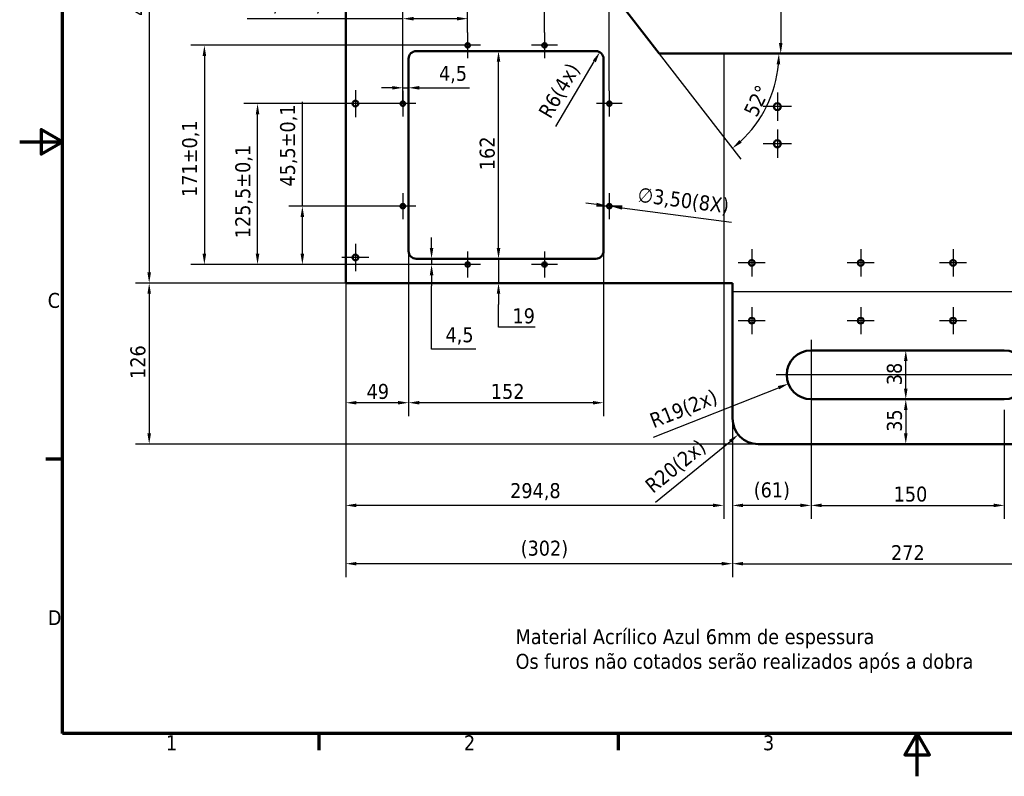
# Model space of a CAD drawing. Header units: millimetres. Extents: x 0 to 1400, y 0 to 990.
# Tile 1 of 7: x 0 to 768, y 0 to 590. Entities that reach past the tile are written whole.
import ezdxf

# ---------------------------------------------------------------- set-up
doc = ezdxf.new("R2010")
doc.units = ezdxf.units.MM
doc.header["$LTSCALE"] = 3.333333
for name, color, linetype, lineweight in [('Borda (ISO)', 7, 'Continuous', 70), ('Dimensão (ISO)', 7, 'Continuous', 25), ('Linha de centro curva (ISO)', 7, 'Continuous', 25), ('Marca de centro (ISO)', 7, 'Continuous', 25), ('Símbolo (ISO)', 7, 'Continuous', 25), ('Visível (ISO)', 7, 'Continuous', 50)]:
    doc.layers.add(name, color=color, linetype=linetype, lineweight=lineweight)
doc.styles.add('Texto da nota (ISO)', font='tahoma.ttf')
doc.dimstyles.new('Padrão (ISO)', dxfattribs={"dimscale": 3.333333, "dimtxt": 3.5, "dimasz": 2.5, "dimexe": 3.175, "dimexo": 0, "dimgap": 0.762, "dimtad": 1, "dimrnd": 1e-08, "dimzin": 0, "dimtxsty": 'Texto da nota (ISO)', "dimcen": 0.09, "dimdle": 10, "dimclrd": 256, "dimclre": 256, "dimclrt": 256, "dimazin": 0, "dimtfac": 1.001486, "dimtmove": 0, "dimatfit": 3, "dimfxl": 1, "dimtolj": 1, "dimtzin": 0, "dimlwd": -1, "dimlwe": -1, "dimarcsym": 0})

# ---------------------------------------------------------------- blocks, each defined once
blk = doc.blocks.new('Bordas Borda padrão')
at = {"layer": 'Borda (ISO)'}
for p, q in [((10, 74.25), (6.1, 74.25)), ((70, 10), (70, 6.1)), ((140, 10), (140, 6.1))]:
    blk.add_line(p, q, dxfattribs=at)
at = {"layer": 'Borda (ISO)', "flags": 128}
for points in [[(10, 10), (10, 287), (410, 287), (410, 10), (10, 10)], [(0, 148.5), (10, 148.5), (5, 151.39), (5, 145.61), (10, 148.5)], [(210, 0), (210, 10), (207.11, 5), (212.89, 5), (210, 10)]]:
    blk.add_lwpolyline(points, dxfattribs=at)
at = {"layer": 'Borda (ISO)', "char_height": 3.5, "attachment_point": 7, "style": 'Texto da nota (ISO)'}
for s, insert in [('C', (6.56, 109.56)), ('D', (6.57, 35.38)), ('1', (34.21, 6.1)), ('2', (103.94, 6.1)), ('3', (173.91, 6.03))]:
    blk.add_mtext(s, dxfattribs=dict(at, insert=insert))
blk = doc.blocks.new('*D6')
at = {"layer": 'Defpoints', "color": 0, "transparency": 16777216}
for p in [(254.33, 826.78), (101, 384.78), (254.33, 384.78)]:
    blk.add_point(p, dxfattribs=at)
at = {"layer": 'Dimensão (ISO)', "transparency": 16777216}
for p, q in [((254.33, 826.78), (90.42, 826.78)), ((101, 818.44), (101, 393.11)), ((254.33, 384.78), (90.42, 384.78))]:
    blk.add_line(p, q, dxfattribs=at)
for points in [[(99.61, 818.44), (102.39, 818.44), (101, 826.78)], [(99.61, 393.11), (102.39, 393.11), (101, 384.78)]]:
    blk.add_solid(points, dxfattribs=at)
at = {"layer": 'Dimensão (ISO)', "transparency": 16777216, "insert": (86.55, 593.15), "char_height": 11.667, "attachment_point": 1, "rotation": 90, "style": 'Texto da nota (ISO)'}
blk.add_mtext('\\A1;442', dxfattribs=at)
blk = doc.blocks.new('*D7')
at = {"layer": 'Defpoints', "color": 0, "transparency": 16777216}
for p in [(254.33, 384.78), (101, 259.21), (575.9, 259.21)]:
    blk.add_point(p, dxfattribs=at)
at = {"layer": 'Dimensão (ISO)', "transparency": 16777216}
for p, q in [((254.33, 384.78), (90.42, 384.78)), ((101, 376.44), (101, 267.54)), ((575.9, 259.21), (90.42, 259.21))]:
    blk.add_line(p, q, dxfattribs=at)
for points in [[(99.61, 376.44), (102.39, 376.44), (101, 384.78)], [(99.61, 267.54), (102.39, 267.54), (101, 259.21)]]:
    blk.add_solid(points, dxfattribs=at)
at = {"layer": 'Dimensão (ISO)', "transparency": 16777216, "insert": (86.31, 310), "char_height": 11.667, "attachment_point": 1, "rotation": 90, "style": 'Texto da nota (ISO)'}
blk.add_mtext('\\A1;126', dxfattribs=at)
blk = doc.blocks.new('*D11')
at = {"layer": 'Defpoints', "color": 0, "transparency": 16777216}
for p in [(254.33, 384.78), (555.9, 279.21), (254.33, 165.87)]:
    blk.add_point(p, dxfattribs=at)
at = {"layer": 'Dimensão (ISO)', "transparency": 16777216}
for p, q in [((254.33, 384.78), (254.33, 155.29)), ((555.9, 279.21), (555.9, 155.29)), ((547.57, 165.87), (262.67, 165.87))]:
    blk.add_line(p, q, dxfattribs=at)
for points in [[(262.67, 167.26), (262.67, 164.48), (254.33, 165.87)], [(547.57, 167.26), (547.57, 164.48), (555.9, 165.87)]]:
    blk.add_solid(points, dxfattribs=at)
at = {"layer": 'Dimensão (ISO)', "transparency": 16777216, "insert": (390.72, 183.83), "char_height": 11.667, "attachment_point": 1, "style": 'Texto da nota (ISO)'}
blk.add_mtext('\\A1;(302)', dxfattribs=at)
blk = doc.blocks.new('*D12')
at = {"layer": 'Defpoints', "color": 0, "transparency": 16777216}
for p in [(555.9, 279.21), (827.9, 279.21), (827.9, 165.87)]:
    blk.add_point(p, dxfattribs=at)
at = {"layer": 'Dimensão (ISO)', "transparency": 16777216}
for p, q in [((555.9, 279.21), (555.9, 155.29)), ((827.9, 279.21), (827.9, 155.29)), ((564.24, 165.87), (819.57, 165.87))]:
    blk.add_line(p, q, dxfattribs=at)
for points in [[(564.24, 167.26), (564.24, 164.48), (555.9, 165.87)], [(819.57, 167.26), (819.57, 164.48), (827.9, 165.87)]]:
    blk.add_solid(points, dxfattribs=at)
at = {"layer": 'Dimensão (ISO)', "transparency": 16777216, "insert": (679.54, 180.32), "char_height": 11.667, "attachment_point": 1, "style": 'Texto da nota (ISO)'}
blk.add_mtext('\\A1;272', dxfattribs=at)
blk = doc.blocks.new('*D16')
at = {"layer": 'Defpoints', "color": 0, "transparency": 16777216}
for p in [(254.33, 384.78), (549.12, 384.78), (254.33, 211.35)]:
    blk.add_point(p, dxfattribs=at)
at = {"layer": 'Dimensão (ISO)', "transparency": 16777216}
for p, q in [((254.33, 384.78), (254.33, 200.76)), ((549.12, 384.78), (549.12, 200.76)), ((540.79, 211.35), (262.67, 211.35))]:
    blk.add_line(p, q, dxfattribs=at)
for points in [[(262.67, 212.74), (262.67, 209.96), (254.33, 211.35)], [(540.79, 212.74), (540.79, 209.96), (549.12, 211.35)]]:
    blk.add_solid(points, dxfattribs=at)
at = {"layer": 'Dimensão (ISO)', "transparency": 16777216, "insert": (382.49, 228.72), "char_height": 11.667, "attachment_point": 1, "style": 'Texto da nota (ISO)'}
blk.add_mtext('\\A1;294,8', dxfattribs=at)
blk = doc.blocks.new('*D25')
at = {"layer": 'Defpoints', "color": 0, "transparency": 16777216}
for p in [(335.11, 403.78), (335.11, 384.78), (373.44, 384.78)]:
    blk.add_point(p, dxfattribs=at)
at = {"layer": 'Dimensão (ISO)', "transparency": 16777216}
for p, q in [((373.44, 412.11), (373.44, 420.44)), ((373.44, 403.78), (373.44, 384.78)), ((373.44, 376.44), (373.44, 368.11)), ((373.44, 350.4), (373.44, 368.11)), ((401.94, 350.4), (373.44, 350.4))]:
    blk.add_line(p, q, dxfattribs=at)
for points in [[(372.05, 412.11), (374.83, 412.11), (373.44, 403.78)], [(372.05, 376.44), (374.83, 376.44), (373.44, 384.78)]]:
    blk.add_solid(points, dxfattribs=at)
at = {"layer": 'Dimensão (ISO)', "transparency": 16777216, "insert": (384.32, 365.07), "char_height": 11.667, "attachment_point": 1, "style": 'Texto da nota (ISO)'}
blk.add_mtext('\\A1;19', dxfattribs=at)
blk = doc.blocks.new('*D26')
at = {"layer": 'Defpoints', "color": 0, "transparency": 16777216}
for p in [(335.11, 565.78), (373.44, 565.78), (335.11, 403.78)]:
    blk.add_point(p, dxfattribs=at)
at = {"layer": 'Dimensão (ISO)', "transparency": 16777216}
blk.add_line((373.44, 412.11), (373.44, 557.44), dxfattribs=at)
for points in [[(372.05, 557.44), (374.83, 557.44), (373.44, 565.78)], [(372.05, 412.11), (374.83, 412.11), (373.44, 403.78)]]:
    blk.add_solid(points, dxfattribs=at)
at = {"layer": 'Dimensão (ISO)', "transparency": 16777216, "insert": (358.75, 472.88), "char_height": 11.667, "attachment_point": 1, "rotation": 90, "style": 'Texto da nota (ISO)'}
blk.add_mtext('\\A1;162', dxfattribs=at)
blk = doc.blocks.new('*D27')
at = {"layer": 'Defpoints', "color": 0, "transparency": 16777216}
for p in [(303.33, 409.78), (254.33, 384.78), (254.33, 291.44)]:
    blk.add_point(p, dxfattribs=at)
at = {"layer": 'Dimensão (ISO)', "transparency": 16777216}
for p, q in [((303.33, 409.78), (303.33, 280.86)), ((254.33, 384.78), (254.33, 280.86)), ((295, 291.44), (262.67, 291.44))]:
    blk.add_line(p, q, dxfattribs=at)
for points in [[(262.67, 292.83), (262.67, 290.06), (254.33, 291.44)], [(295, 292.83), (295, 290.06), (303.33, 291.44)]]:
    blk.add_solid(points, dxfattribs=at)
at = {"layer": 'Dimensão (ISO)', "transparency": 16777216, "insert": (270.56, 306.11), "char_height": 11.667, "attachment_point": 1, "style": 'Texto da nota (ISO)'}
blk.add_mtext('\\A1;49', dxfattribs=at)
blk = doc.blocks.new('*D28')
at = {"layer": 'Defpoints', "color": 0, "transparency": 16777216}
for p in [(303.33, 409.78), (455.33, 409.78), (303.33, 291.44)]:
    blk.add_point(p, dxfattribs=at)
at = {"layer": 'Dimensão (ISO)', "transparency": 16777216}
for p, q in [((303.33, 409.78), (303.33, 280.86)), ((455.33, 409.78), (455.33, 280.86)), ((447, 291.44), (311.67, 291.44))]:
    blk.add_line(p, q, dxfattribs=at)
for points in [[(311.67, 292.83), (311.67, 290.06), (303.33, 291.44)], [(447, 292.83), (447, 290.06), (455.33, 291.44)]]:
    blk.add_solid(points, dxfattribs=at)
at = {"layer": 'Dimensão (ISO)', "transparency": 16777216, "insert": (367.43, 306.14), "char_height": 11.667, "attachment_point": 1, "style": 'Texto da nota (ISO)'}
blk.add_mtext('\\A1;152', dxfattribs=at)
blk = doc.blocks.new('*D29')
at = {"layer": 'Defpoints', "color": 0, "transparency": 16777216}
for p in [(452.39, 564.94), (449.33, 559.78)]:
    blk.add_point(p, dxfattribs=at)
at = {"layer": 'Dimensão (ISO)', "transparency": 16777216}
blk.add_line((418.05, 506.91), (448.14, 557.77), dxfattribs=at)
blk.add_solid([(446.95, 558.48), (449.34, 557.06), (452.39, 564.94)], dxfattribs=at)
at = {"layer": 'Dimensão (ISO)', "transparency": 16777216, "insert": (403.89, 518.24), "char_height": 11.6667, "attachment_point": 1, "rotation": 59.3865, "style": 'Texto da nota (ISO)'}
blk.add_mtext('\\A1;\\fTahoma|b0|i0;\\H11.6667;R6(4x)', dxfattribs=at)
blk = doc.blocks.new('*D30')
at = {"layer": 'Defpoints', "color": 0, "transparency": 16777216}
for p in [(617.18, 285.87), (555.9, 279.21), (555.9, 211.35)]:
    blk.add_point(p, dxfattribs=at)
at = {"layer": 'Dimensão (ISO)', "transparency": 16777216}
for p, q in [((617.18, 285.87), (617.18, 200.76)), ((555.9, 279.21), (555.9, 200.76)), ((608.85, 211.35), (564.24, 211.35))]:
    blk.add_line(p, q, dxfattribs=at)
for points in [[(564.24, 212.74), (564.24, 209.96), (555.9, 211.35)], [(608.85, 212.74), (608.85, 209.96), (617.18, 211.35)]]:
    blk.add_solid(points, dxfattribs=at)
at = {"layer": 'Dimensão (ISO)', "transparency": 16777216, "insert": (572.49, 229.31), "char_height": 11.667, "attachment_point": 1, "style": 'Texto da nota (ISO)'}
blk.add_mtext('\\A1;(61)', dxfattribs=at)
blk = doc.blocks.new('*D31')
at = {"layer": 'Defpoints', "color": 0, "transparency": 16777216}
for p in [(617.18, 285.87), (767.9, 285.87), (767.9, 211.35)]:
    blk.add_point(p, dxfattribs=at)
at = {"layer": 'Dimensão (ISO)', "transparency": 16777216}
for p, q in [((617.18, 285.87), (617.18, 200.76)), ((767.9, 285.87), (767.9, 200.76)), ((625.52, 211.35), (759.57, 211.35))]:
    blk.add_line(p, q, dxfattribs=at)
for points in [[(625.52, 212.74), (625.52, 209.96), (617.18, 211.35)], [(759.57, 212.74), (759.57, 209.96), (767.9, 211.35)]]:
    blk.add_solid(points, dxfattribs=at)
at = {"layer": 'Dimensão (ISO)', "transparency": 16777216, "insert": (677.22, 226.03), "char_height": 11.6667, "attachment_point": 1, "style": 'Texto da nota (ISO)'}
blk.add_mtext('\\A1; \\fTahoma|b0|i0;\\H11.6667;150', dxfattribs=at)
blk = doc.blocks.new('*D42')
at = {"layer": 'Defpoints', "color": 0, "transparency": 16777216}
for p in [(617.18, 313.21), (599.51, 306.23)]:
    blk.add_point(p, dxfattribs=at)
at = {"layer": 'Dimensão (ISO)', "transparency": 16777216}
blk.add_line((494.33, 264.69), (591.76, 303.17), dxfattribs=at)
blk.add_solid([(591.25, 304.46), (592.27, 301.88), (599.51, 306.23)], dxfattribs=at)
at = {"layer": 'Dimensão (ISO)', "transparency": 16777216, "insert": (490.09, 282.33), "char_height": 11.6667, "attachment_point": 1, "rotation": 21.54773, "style": 'Texto da nota (ISO)'}
blk.add_mtext('\\A1;\\fTahoma|b0|i0;\\H11.6667;R19(2x)', dxfattribs=at)
blk = doc.blocks.new('*D43')
at = {"layer": 'Defpoints', "color": 0, "transparency": 16777216}
for p in [(691.06, 294.21), (691.06, 259.21), (691.06, 259.21)]:
    blk.add_point(p, dxfattribs=at)
at = {"layer": 'Dimensão (ISO)', "transparency": 16777216}
blk.add_line((691.06, 285.87), (691.06, 267.54), dxfattribs=at)
for points in [[(689.67, 285.87), (692.45, 285.87), (691.06, 294.21)], [(689.67, 267.54), (692.45, 267.54), (691.06, 259.21)]]:
    blk.add_solid(points, dxfattribs=at)
at = {"layer": 'Dimensão (ISO)', "transparency": 16777216, "insert": (676.37, 268.75), "char_height": 11.667, "attachment_point": 1, "rotation": 90, "style": 'Texto da nota (ISO)'}
blk.add_mtext('\\A1;35', dxfattribs=at)
blk = doc.blocks.new('*D44')
at = {"layer": 'Defpoints', "color": 0, "transparency": 16777216}
for p in [(691.06, 332.21), (691.06, 332.21), (691.06, 294.21)]:
    blk.add_point(p, dxfattribs=at)
at = {"layer": 'Dimensão (ISO)', "transparency": 16777216}
blk.add_line((691.06, 302.54), (691.06, 323.87), dxfattribs=at)
for points in [[(689.67, 323.87), (692.45, 323.87), (691.06, 332.21)], [(689.67, 302.54), (692.45, 302.54), (691.06, 294.21)]]:
    blk.add_solid(points, dxfattribs=at)
at = {"layer": 'Dimensão (ISO)', "transparency": 16777216, "insert": (676.32, 305.12), "char_height": 11.667, "attachment_point": 1, "rotation": 90, "style": 'Texto da nota (ISO)'}
blk.add_mtext('\\A1;38', dxfattribs=at)
blk = doc.blocks.new('*D45')
at = {"layer": 'Defpoints', "color": 0, "transparency": 16777216}
for p in [(575.9, 279.21), (560.43, 266.54)]:
    blk.add_point(p, dxfattribs=at)
at = {"layer": 'Dimensão (ISO)', "transparency": 16777216}
blk.add_line((495.88, 213.74), (553.98, 261.27), dxfattribs=at)
blk.add_solid([(553.1, 262.34), (554.85, 260.19), (560.43, 266.54)], dxfattribs=at)
at = {"layer": 'Dimensão (ISO)', "transparency": 16777216, "insert": (486.47, 229.24), "char_height": 11.6667, "attachment_point": 1, "rotation": 39.28666, "style": 'Texto da nota (ISO)'}
blk.add_mtext('\\A1;\\fTahoma|b0|i0;\\H11.6667;R20(2x)', dxfattribs=at)
blk = doc.blocks.new('*D46')
at = {"layer": 'Defpoints', "color": 0, "transparency": 16777216}
for p in [(321.22, 403.78), (321.22, 399.28), (339.25, 399.28)]:
    blk.add_point(p, dxfattribs=at)
at = {"layer": 'Dimensão (ISO)', "transparency": 16777216}
for p, q in [((321.22, 412.11), (321.22, 420.44)), ((321.22, 403.78), (321.22, 399.28)), ((339.25, 399.28), (310.63, 399.28)), ((321.22, 390.94), (321.22, 382.61)), ((321.22, 333.18), (321.22, 382.61)), ((355.86, 333.18), (321.22, 333.18))]:
    blk.add_line(p, q, dxfattribs=at)
for points in [[(319.83, 412.11), (322.61, 412.11), (321.22, 403.78)], [(319.83, 390.94), (322.61, 390.94), (321.22, 399.28)]]:
    blk.add_solid(points, dxfattribs=at)
at = {"layer": 'Dimensão (ISO)', "transparency": 16777216, "insert": (332.09, 350.28), "char_height": 11.667, "attachment_point": 1, "style": 'Texto da nota (ISO)'}
blk.add_mtext('\\A1;4,5', dxfattribs=at)
blk = doc.blocks.new('*D47')
at = {"layer": 'Defpoints', "color": 0, "transparency": 16777216}
for p in [(220.44, 444.78), (288.75, 444.78), (339.25, 399.28)]:
    blk.add_point(p, dxfattribs=at)
at = {"layer": 'Dimensão (ISO)', "transparency": 16777216}
for p, q in [((220.44, 444.78), (220.44, 526.19)), ((288.75, 444.78), (209.85, 444.78)), ((220.44, 407.61), (220.44, 436.44)), ((339.25, 399.28), (209.85, 399.28))]:
    blk.add_line(p, q, dxfattribs=at)
for points in [[(219.05, 436.44), (221.83, 436.44), (220.44, 444.78)], [(219.05, 407.61), (221.83, 407.61), (220.44, 399.28)]]:
    blk.add_solid(points, dxfattribs=at)
at = {"layer": 'Dimensão (ISO)', "transparency": 16777216, "insert": (203.07, 460.03), "char_height": 11.6667, "attachment_point": 1, "rotation": 90, "style": 'Texto da nota (ISO)'}
blk.add_mtext('\\A1;45,5{\\H11.684;±0,1}', dxfattribs=at)
blk = doc.blocks.new('*D48')
at = {"layer": 'Defpoints', "color": 0, "transparency": 16777216}
for p in [(185.5, 524.78), (288.75, 524.78), (339.25, 399.28)]:
    blk.add_point(p, dxfattribs=at)
at = {"layer": 'Dimensão (ISO)', "transparency": 16777216}
for p, q in [((288.75, 524.78), (174.92, 524.78)), ((185.5, 407.61), (185.5, 516.44)), ((339.25, 399.28), (174.92, 399.28))]:
    blk.add_line(p, q, dxfattribs=at)
for points in [[(184.11, 516.44), (186.89, 516.44), (185.5, 524.78)], [(184.11, 407.61), (186.89, 407.61), (185.5, 399.28)]]:
    blk.add_solid(points, dxfattribs=at)
at = {"layer": 'Dimensão (ISO)', "transparency": 16777216, "insert": (168.14, 419.74), "char_height": 11.6667, "attachment_point": 1, "rotation": 90, "style": 'Texto da nota (ISO)'}
blk.add_mtext('\\A1;125,5{\\H11.684;±0,1}', dxfattribs=at)
blk = doc.blocks.new('*D49')
at = {"layer": 'Defpoints', "color": 0, "transparency": 16777216}
for p in [(339.25, 570.28), (144.03, 399.28), (349.33, 399.28)]:
    blk.add_point(p, dxfattribs=at)
at = {"layer": 'Dimensão (ISO)', "transparency": 16777216}
for p, q in [((339.25, 570.28), (133.44, 570.28)), ((144.03, 561.94), (144.03, 407.61)), ((349.33, 399.28), (133.44, 399.28))]:
    blk.add_line(p, q, dxfattribs=at)
for points in [[(142.64, 561.94), (145.42, 561.94), (144.03, 570.28)], [(142.64, 407.61), (145.42, 407.61), (144.03, 399.28)]]:
    blk.add_solid(points, dxfattribs=at)
at = {"layer": 'Dimensão (ISO)', "transparency": 16777216, "insert": (126.66, 451.94), "char_height": 11.6667, "attachment_point": 1, "rotation": 90, "style": 'Texto da nota (ISO)'}
blk.add_mtext('\\A1;171{\\H11.684;±0,1}', dxfattribs=at)
blk = doc.blocks.new('*D53')
at = {"layer": 'Defpoints', "color": 0, "transparency": 16777216}
for p in [(498.77, 563.78), (498.79, 563.75), (885.04, 563.78), (575.35, 510.42)]:
    blk.add_point(p, dxfattribs=at)
at = {"layer": 'Dimensão (ISO)', "transparency": 16777216}
blk.add_line((498.79, 563.75), (562.31, 481.55), dxfattribs=at)
blk.add_arc((498.77, 563.78), 93.33, 312.80971, 354.8826, dxfattribs=at)
for points in [[(590.35, 555.51), (593.12, 555.39), (592.11, 563.78)], [(563.1, 494.25), (561.3, 496.37), (555.84, 489.92)]]:
    blk.add_solid(points, dxfattribs=at)
at = {"layer": 'Dimensão (ISO)', "transparency": 16777216, "insert": (564.23, 518.65), "char_height": 11.667, "attachment_point": 1, "rotation": 63.84616, "style": 'Texto da nota (ISO)'}
blk.add_mtext('\\A1;52°', dxfattribs=at)
blk = doc.blocks.new('*D60')
at = {"layer": 'Defpoints', "color": 0, "transparency": 16777216}
for p in [(309.33, 826.78), (593.54, 563.78), (674.79, 563.78)]:
    blk.add_point(p, dxfattribs=at)
at = {"layer": 'Dimensão (ISO)', "transparency": 16777216}
for p, q in [((309.33, 826.78), (604.12, 826.78)), ((593.54, 818.44), (593.54, 572.11))]:
    blk.add_line(p, q, dxfattribs=at)
for points in [[(592.15, 818.44), (594.93, 818.44), (593.54, 826.78)], [(592.15, 572.11), (594.93, 572.11), (593.54, 563.78)]]:
    blk.add_solid(points, dxfattribs=at)
at = {"layer": 'Dimensão (ISO)', "transparency": 16777216, "insert": (578.84, 664.14), "char_height": 11.667, "attachment_point": 1, "rotation": 90, "style": 'Texto da nota (ISO)'}
blk.add_mtext('\\A1;263', dxfattribs=at)
blk = doc.blocks.new('*D67')
at = {"layer": 'Defpoints', "color": 0, "transparency": 16777216}
for p in [(303.33, 538.79), (298.83, 534.86), (303.33, 537.12)]:
    blk.add_point(p, dxfattribs=at)
at = {"layer": 'Dimensão (ISO)', "transparency": 16777216}
for p, q in [((298.83, 534.86), (298.83, 547.7)), ((290.5, 537.12), (282.17, 537.12)), ((298.83, 537.12), (303.33, 537.12)), ((311.67, 537.12), (350.78, 537.12))]:
    blk.add_line(p, q, dxfattribs=at)
for points in [[(290.5, 538.51), (290.5, 535.73), (298.83, 537.12)], [(311.67, 538.51), (311.67, 535.73), (303.33, 537.12)]]:
    blk.add_solid(points, dxfattribs=at)
at = {"layer": 'Dimensão (ISO)', "transparency": 16777216, "insert": (327.01, 554.23), "char_height": 11.667, "attachment_point": 1, "style": 'Texto da nota (ISO)'}
blk.add_mtext('\\A1;4,5', dxfattribs=at)
blk = doc.blocks.new('*D68')
at = {"layer": 'Defpoints', "color": 0, "transparency": 16777216}
for p in [(349.33, 591.05), (349.33, 580.36), (298.83, 524.78)]:
    blk.add_point(p, dxfattribs=at)
at = {"layer": 'Dimensão (ISO)', "transparency": 16777216}
for p, q in [((298.83, 524.78), (298.83, 601.64)), ((349.33, 580.36), (349.33, 601.64)), ((298.83, 591.05), (177.35, 591.05)), ((341, 591.05), (307.17, 591.05))]:
    blk.add_line(p, q, dxfattribs=at)
for points in [[(307.17, 592.44), (307.17, 589.66), (298.83, 591.05)], [(341, 592.44), (341, 589.66), (349.33, 591.05)]]:
    blk.add_solid(points, dxfattribs=at)
at = {"layer": 'Dimensão (ISO)', "transparency": 16777216, "insert": (179.89, 608.41), "char_height": 11.6667, "attachment_point": 1, "style": 'Texto da nota (ISO)'}
blk.add_mtext('\\A1;50,5{\\H11.684;±0,1}', dxfattribs=at)
blk = doc.blocks.new('*D69')
at = {"layer": 'Defpoints', "color": 0, "transparency": 16777216}
for p in [(298.83, 624.7), (409.33, 580.36), (298.83, 534.86)]:
    blk.add_point(p, dxfattribs=at)
at = {"layer": 'Dimensão (ISO)', "transparency": 16777216}
for p, q in [((298.83, 534.86), (298.83, 635.28)), ((409.33, 580.36), (409.33, 635.28)), ((298.83, 624.7), (166.72, 624.7)), ((401, 624.7), (307.17, 624.7))]:
    blk.add_line(p, q, dxfattribs=at)
for points in [[(307.17, 626.09), (307.17, 623.31), (298.83, 624.7)], [(401, 626.09), (401, 623.31), (409.33, 624.7)]]:
    blk.add_solid(points, dxfattribs=at)
at = {"layer": 'Dimensão (ISO)', "transparency": 16777216, "insert": (169.26, 642.06), "char_height": 11.6667, "attachment_point": 1, "style": 'Texto da nota (ISO)'}
blk.add_mtext('\\A1;110,5{\\H11.684;±0,1}', dxfattribs=at)
blk = doc.blocks.new('*D70')
at = {"layer": 'Defpoints', "color": 0, "transparency": 16777216}
for p in [(459.83, 658.85), (298.83, 534.86), (459.83, 534.86)]:
    blk.add_point(p, dxfattribs=at)
at = {"layer": 'Dimensão (ISO)', "transparency": 16777216}
for p, q in [((298.83, 534.86), (298.83, 669.43)), ((459.83, 534.86), (459.83, 669.43)), ((298.83, 658.85), (179.02, 658.85)), ((451.5, 658.85), (307.17, 658.85))]:
    blk.add_line(p, q, dxfattribs=at)
for points in [[(307.17, 660.24), (307.17, 657.46), (298.83, 658.85)], [(451.5, 660.24), (451.5, 657.46), (459.83, 658.85)]]:
    blk.add_solid(points, dxfattribs=at)
at = {"layer": 'Dimensão (ISO)', "transparency": 16777216, "insert": (181.56, 676.21), "char_height": 11.6667, "attachment_point": 1, "style": 'Texto da nota (ISO)'}
blk.add_mtext('\\A1;161{\\H11.684;±0,1}', dxfattribs=at)
blk = doc.blocks.new('*D71')
at = {"layer": 'Defpoints', "color": 0, "transparency": 16777216}
for p in [(458.1, 445), (461.57, 444.55)]:
    blk.add_point(p, dxfattribs=at)
at = {"layer": 'Dimensão (ISO)', "transparency": 16777216}
for p, q in [((449.83, 446.08), (441.57, 447.15)), ((458.1, 445), (461.57, 444.55)), ((469.83, 443.48), (555.2, 432.39))]:
    blk.add_line(p, q, dxfattribs=at)
for points in [[(450.01, 447.45), (449.65, 444.7), (458.1, 445)], [(470.01, 444.86), (469.65, 442.1), (461.57, 444.55)]]:
    blk.add_solid(points, dxfattribs=at)
at = {"layer": 'Dimensão (ISO)', "transparency": 16777216, "insert": (482.93, 459.89), "char_height": 11.6667, "attachment_point": 1, "rotation": 352.5974, "style": 'Texto da nota (ISO)'}
blk.add_mtext('\\A1;\\fTahoma|b0|i0;\\H11.6667;∅3,50(8X)', dxfattribs=at)

msp = doc.modelspace()

# ---------------------------------------------------------------- linework, layer by layer
at = {"layer": 'Linha de centro curva (ISO)'}
for p, q in [((549.119, 563.7778), (549.119, 384.7778)), ((827.9049, 377.992), (555.9049, 377.992))]:
    msp.add_line(p, q, dxfattribs=at)
at = {"layer": 'Marca de centro (ISO)', "linetype": 'Continuous'}
for p, q in [((349.3332, 580.3611), (349.3332, 560.1945)), ((409.3332, 580.3611), (409.3332, 560.1945)), ((359.4165, 570.2778), (339.2498, 570.2778)), ((419.4165, 570.2778), (399.2498, 570.2778)), ((261.8332, 535.3611), (261.8332, 514.1945)), ((298.8332, 534.8611), (298.8332, 514.6945)), ((459.8332, 534.8611), (459.8332, 514.6945)), ((590.9049, 533.5459), (590.9049, 511.3792)), ((272.4165, 524.7778), (251.2498, 524.7778)), ((308.9165, 524.7778), (288.7498, 524.7778)), ((469.9165, 524.7778), (449.7498, 524.7778)), ((601.9882, 522.4625), (579.8215, 522.4625)), ((590.9049, 504.5459), (590.9049, 482.3792)), ((601.9882, 493.4625), (579.8215, 493.4625)), ((298.8332, 454.8611), (298.8332, 434.6945)), ((459.8332, 454.8611), (459.8332, 434.6945)), ((308.9165, 444.7778), (288.7498, 444.7778)), ((469.9165, 444.7778), (449.7498, 444.7778)), ((261.8332, 415.3611), (261.8332, 394.1945)), ((349.3332, 409.3611), (349.3332, 389.1945)), ((409.3332, 409.3611), (409.3332, 389.1945)), ((570.9049, 411.1111), (570.9049, 389.9445)), ((655.9049, 411.1111), (655.9049, 389.9445)), ((727.9049, 411.1111), (727.9049, 389.9445)), ((272.4165, 404.7778), (251.2498, 404.7778)), ((581.4882, 400.5278), (560.3215, 400.5278)), ((666.4882, 400.5278), (645.3215, 400.5278)), ((738.4882, 400.5278), (717.3215, 400.5278)), ((359.4165, 399.2778), (339.2498, 399.2778)), ((419.4165, 399.2778), (399.2498, 399.2778)), ((570.9049, 366.0394), (570.9049, 344.8728)), ((655.9049, 366.0394), (655.9049, 344.8728)), ((727.9049, 366.0394), (727.9049, 344.8728)), ((581.4882, 355.4561), (560.3215, 355.4561)), ((666.4882, 355.4561), (645.3215, 355.4561)), ((738.4882, 355.4561), (717.3215, 355.4561)), ((617.1849, 340.5394), (617.1849, 285.8728)), ((767.3891, 313.2061), (589.8516, 313.2061)), ((795.2382, 313.2061), (751.2382, 313.2061))]:
    msp.add_line(p, q, dxfattribs=at)
at = {"layer": 'Visível (ISO)'}
for p, q in [((254.3332, 826.7778), (254.3332, 384.7778)), ((498.7743, 563.7778), (454.4487, 621.1443)), ((309.3332, 565.7778), (449.3332, 565.7778)), ((885.0354, 563.7778), (498.7743, 563.7778)), ((303.3332, 409.7778), (303.3332, 559.7778)), ((455.3332, 559.7778), (455.3332, 409.7778)), ((449.3332, 403.7778), (309.3332, 403.7778)), ((555.9049, 384.7778), (254.3332, 384.7778)), ((555.9049, 279.2061), (555.9049, 384.7778)), ((617.1849, 332.2061), (767.9049, 332.2061)), ((767.9049, 294.2061), (617.1849, 294.2061)), ((575.9049, 259.2061), (807.9049, 259.2061))]:
    msp.add_line(p, q, dxfattribs=at)
for centre, radius in [((349.3332, 570.2778), 1.75), ((409.3332, 570.2778), 1.75), ((261.8332, 524.7778), 2.25), ((298.8332, 524.7778), 1.75), ((459.8332, 524.7778), 1.75), ((590.9049, 522.4625), 2.75), ((590.9049, 493.4625), 2.75), ((298.8332, 444.7778), 1.75), ((459.8332, 444.7778), 1.75), ((261.8332, 404.7778), 2.25), ((349.3332, 399.2778), 1.75), ((409.3332, 399.2778), 1.75), ((570.9049, 400.5278), 2.25), ((655.9049, 400.5278), 2.25), ((727.9049, 400.5278), 2.25), ((570.9049, 355.4561), 2.25), ((655.9049, 355.4561), 2.25), ((727.9049, 355.4561), 2.25)]:
    msp.add_circle(centre, radius, dxfattribs=at)
for centre, radius, start, end in [((309.3332, 559.7778), 6, 90, 180), ((449.3332, 559.7778), 6, 0, 90), ((309.3332, 409.7778), 6, 180, 270), ((449.3332, 409.7778), 6, 270, 0), ((617.1849, 313.2061), 19, 90, 270), ((767.9049, 313.2061), 19, 270, 90), ((575.9049, 279.2061), 20, 180, 270)]:
    msp.add_arc(centre, radius, start, end, dxfattribs=at)

# ---------------------------------------------------------------- block references
at = {"xscale": 3.333333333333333, "yscale": 3.333333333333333, "zscale": 3.333333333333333}
msp.add_blockref('Bordas Borda padrão', (0, 0), dxfattribs=at)

# ---------------------------------------------------------------- texts
at = {"layer": 'Símbolo (ISO)', "insert": (386.757, 114.7666), "char_height": 11.666666, "width": 366.034571, "attachment_point": 1, "line_spacing_factor": 0.987884, "style": 'Texto da nota (ISO)'}
msp.add_mtext('{\\fTahoma|b0|i0;Material Acrílico Azul 6mm de espessura\\P\\fTahoma|b0|i0;Os furos não cotados serão realizados após a dobra}', dxfattribs=at)

# ---------------------------------------------------------------- dimensions: what is measured, and where the dimension line sits
at = {"layer": 'Dimensão (ISO)'}
for base, p1, p2, angle, override, picture, middle in [((100.9998, 384.7778), (254.3332, 826.7778), (254.3332, 384.7778), 90, {"dimgap": 0.762, "dimdec": 0, "dimtol": 0, "dimlim": 0, "dimtp": 0, "dimtm": 0, "dimtdec": 2, "dimtofl": 0, "dimatfit": 1}, '*D6', (100.9998, 605.7778)), ((593.5372, 563.7778), (309.3332, 826.7778), (674.7921, 563.7778), 270, {"dimgap": 0.762, "dimdec": 0, "dimse2": 1, "dimtol": 0, "dimlim": 0, "dimtp": 0, "dimtm": 0, "dimtdec": 2, "dimtofl": 0, "dimatfit": 1}, '*D60', (593.5372, 676.3973)), ((459.8332, 658.8496), (298.8332, 534.8611), (459.8332, 534.8611), 180, {"dimgap": 0.762, "dimdec": 0, "dimtol": 1, "dimlim": 0, "dimtp": 0.1, "dimtm": 0.1, "dimtdec": 1, "dimtofl": 0, "dimatfit": 2}, '*D70', (210.2157, 658.8496)), ((298.8332, 624.6969), (409.3332, 580.3611), (298.8332, 534.8611), 180, {"dimgap": 0.762, "dimdec": 1, "dimtol": 1, "dimlim": 0, "dimtp": 0.1, "dimtm": 0.1, "dimtdec": 1, "dimtofl": 0, "dimatfit": 2}, '*D69', (204.7268, 624.6969)), ((349.3332, 591.052), (298.8332, 524.7778), (349.3332, 580.3611), 180, {"dimgap": 0.762, "dimdec": 1, "dimtol": 1, "dimlim": 0, "dimtp": 0.1, "dimtm": 0.1, "dimtdec": 1, "dimtofl": 0, "dimatfit": 2}, '*D68', (211.3777, 591.052)), ((144.0262, 399.2778), (339.2498, 570.2778), (349.3332, 399.2778), 90, {"dimgap": 0.762, "dimdec": 0, "dimtol": 1, "dimlim": 0, "dimtp": 0.1, "dimtm": 0.1, "dimtdec": 1, "dimtofl": 0, "dimatfit": 1}, '*D49', (144.0262, 480.5912)), ((373.4418, 565.7778), (335.1074, 403.7778), (335.1074, 565.7778), 90, {"dimgap": 0.762, "dimdec": 0, "dimse1": 1, "dimse2": 1, "dimtol": 0, "dimlim": 0, "dimtp": 0, "dimtm": 0, "dimtdec": 2, "dimtofl": 0, "dimatfit": 1}, '*D26', (373.4418, 484.7778)), ((220.4374, 444.7778), (339.2498, 399.2778), (288.7498, 444.7778), 90, {"dimgap": 0.762, "dimdec": 1, "dimtol": 1, "dimlim": 0, "dimtp": 0.1, "dimtm": 0.1, "dimtdec": 1, "dimtofl": 0, "dimatfit": 2}, '*D47', (220.4374, 491.8429)), ((185.4998, 524.7778), (339.2498, 399.2778), (288.7498, 524.7778), 90, {"dimgap": 0.762, "dimdec": 1, "dimtol": 1, "dimlim": 0, "dimtp": 0.1, "dimtm": 0.1, "dimtdec": 1, "dimtofl": 0, "dimatfit": 1}, '*D48', (185.4998, 455.2005)), ((321.2173, 399.2778), (321.2173, 403.7778), (339.2498, 399.2778), 90, {"dimgap": 0.762, "dimtih": 1, "dimtoh": 1, "dimdec": 1, "dimse1": 1, "dimtol": 0, "dimlim": 0, "dimtp": 0, "dimtm": 0, "dimtdec": 2, "dimtofl": 1, "dimtmove": 1, "dimatfit": 1}, '*D46', (322.4103, 333.1761)), ((373.4418, 384.7778), (335.1074, 403.7778), (335.1074, 384.7778), 90, {"dimgap": 0.762, "dimtih": 1, "dimtoh": 1, "dimdec": 0, "dimse1": 1, "dimse2": 1, "dimtol": 0, "dimlim": 0, "dimtp": 0, "dimtm": 0, "dimtdec": 2, "dimtofl": 1, "dimtmove": 1, "dimatfit": 1}, '*D25', (374.2076, 350.4023)), ((254.3332, 291.4445), (303.3332, 409.7778), (254.3332, 384.7778), 180, {"dimgap": 0.762, "dimdec": 0, "dimtol": 0, "dimlim": 0, "dimtp": 0, "dimtm": 0, "dimtdec": 2, "dimtofl": 0, "dimatfit": 1}, '*D27', (278.8332, 291.4445)), ((303.3332, 291.4445), (455.3332, 409.7778), (303.3332, 409.7778), 180, {"dimgap": 0.762, "dimdec": 0, "dimtol": 0, "dimlim": 0, "dimtp": 0, "dimtm": 0, "dimtdec": 2, "dimtofl": 0, "dimatfit": 1}, '*D28', (379.3332, 291.4445)), ((100.9998, 259.2061), (254.3332, 384.7778), (575.9049, 259.2061), 90, {"dimgap": 0.762, "dimdec": 0, "dimtol": 0, "dimlim": 0, "dimtp": 0, "dimtm": 0, "dimtdec": 2, "dimtofl": 0, "dimatfit": 1}, '*D7', (100.9998, 321.992)), ((254.3332, 211.3475), (549.119, 384.7778), (254.3332, 384.7778), 180, {"dimgap": 0.762, "dimdec": 1, "dimtol": 0, "dimlim": 0, "dimtp": 0, "dimtm": 0, "dimtdec": 2, "dimtofl": 0, "dimatfit": 1}, '*D16', (401.7261, 211.3475)), ((691.0602, 332.2061), (691.0602, 294.2061), (691.0602, 332.2061), 90, {"dimgap": 0.762, "dimdec": 0, "dimse1": 1, "dimse2": 1, "dimtol": 0, "dimlim": 0, "dimtp": 0, "dimtm": 0, "dimtdec": 2, "dimtofl": 0, "dimatfit": 1}, '*D44', (691.0602, 313.2061)), ((691.0602, 259.2061), (691.0602, 294.2061), (691.0602, 259.2061), 90, {"dimgap": 0.762, "dimdec": 0, "dimse1": 1, "dimse2": 1, "dimtol": 0, "dimlim": 0, "dimtp": 0, "dimtm": 0, "dimtdec": 2, "dimtofl": 0, "dimatfit": 1}, '*D43', (691.0602, 276.7061))]:
    dim = msp.add_linear_dim(base=base, p1=p1, p2=p2, angle=angle, dimstyle='Padrão (ISO)', override=override, dxfattribs=at)
    dim.commit()
    dim.dimension.update_dxf_attribs({"geometry": picture, "text_midpoint": middle, "dimtype": 160})
for center, mpoint, text, picture, middle in [((449.3332, 559.7778), (452.3886, 564.9415), '\\fTahoma|b0|i0;\\H11.6667;<>(4x)', '*D29', (430.9767, 528.7554)), ((617.1849, 313.2061), (599.5128, 306.2279), '\\fTahoma|b0|i0;\\H11.6667;<>(2x)', '*D42', (522.0083, 275.6234)), ((575.9049, 279.2061), (560.4251, 266.5421), '\\fTahoma|b0|i0;\\H11.6667;<>(2x)', '*D45', (518.9116, 232.5799))]:
    dim = msp.add_radius_dim(center=center, mpoint=mpoint, text=text, dimstyle='Padrão (ISO)', override={"dimgap": 0.762, "dimdec": 0, "dimlfac": 1, "dimcen": 0, "dimtol": 0, "dimlim": 0, "dimtp": 0, "dimtm": 0, "dimtdec": 2, "dimtofl": 0}, dxfattribs=at)
    dim.commit()
    dim.dimension.update_dxf_attribs({"geometry": picture, "text_midpoint": middle, "dimtype": 164})
dim = msp.add_angular_dim_3p(base=(575.3481, 510.4152), center=(498.7743, 563.7778), p1=(498.7947, 563.7514), p2=(885.0354, 563.7778), dimstyle='Padrão (ISO)', override={"dimgap": 0.762, "dimse2": 1, "dimadec": 0, "dimtol": 0, "dimlim": 0, "dimtp": 0, "dimtm": 0, "dimtdec": 2}, dxfattribs=at)
dim.commit()
dim.dimension.update_dxf_attribs({"geometry": '*D53', "text_midpoint": (582.5516, 522.6381), "dimtype": 165})
for base, p1, p2, override, picture, middle in [((303.3332, 537.1199), (298.8332, 534.8611), (303.3332, 538.7882), {"dimgap": 0.762, "dimdec": 1, "dimse2": 1, "dimtol": 0, "dimlim": 0, "dimtp": 0, "dimtm": 0, "dimtdec": 2, "dimtofl": 1, "dimatfit": 1}, '*D67', (337.6266, 537.1199)), ((827.9049, 165.8728), (555.9049, 279.2061), (827.9049, 279.2061), {"dimgap": 0.762, "dimdec": 0, "dimtol": 0, "dimlim": 0, "dimtp": 0, "dimtm": 0, "dimtdec": 2, "dimtofl": 0, "dimatfit": 1}, '*D12', (691.9049, 165.8728))]:
    dim = msp.add_linear_dim(base=base, p1=p1, p2=p2, dimstyle='Padrão (ISO)', override=override, dxfattribs=at)
    dim.commit()
    dim.dimension.update_dxf_attribs({"geometry": picture, "text_midpoint": middle, "dimtype": 160})
dim = msp.add_diameter_dim_2p(p1=(458.0978, 445.0033), p2=(461.5686, 444.5523), text='\\fTahoma|b0|i0;\\H11.6667;<>(8X)', dimstyle='Padrão (ISO)', override={"dimgap": 0.762, "dimdec": 2, "dimlfac": 1, "dimtol": 0, "dimlim": 0, "dimtp": 0, "dimtm": 0, "dimtdec": 2, "dimatfit": 2}, dxfattribs=at)
dim.commit()
dim.dimension.update_dxf_attribs({"geometry": '*D71', "text_midpoint": (516.6471, 437.3963), "dimtype": 163})
for base, p1, p2, picture, middle in [((254.3332, 165.8728), (555.9049, 279.2061), (254.3332, 384.7778), '*D11', (409.1573, 165.8728)), ((555.9049, 211.3475), (617.1849, 285.8728), (555.9049, 279.2061), '*D30', (586.5449, 211.3475))]:
    dim = msp.add_linear_dim(base=base, p1=p1, p2=p2, text='(<>)', dimstyle='Padrão (ISO)', override={"dimgap": 0.762, "dimdec": 0, "dimtol": 0, "dimlim": 0, "dimtp": 0, "dimtm": 0, "dimtdec": 2, "dimtofl": 0, "dimatfit": 1}, dxfattribs=at)
    dim.commit()
    dim.dimension.update_dxf_attribs({"geometry": picture, "text_midpoint": middle, "dimtype": 160})
dim = msp.add_linear_dim(base=(767.9049, 211.3475), p1=(617.1849, 285.8728), p2=(767.9049, 285.8728), angle=180, text=' \\fTahoma|b0|i0;\\H11.6667;150', dimstyle='Padrão (ISO)', override={"dimgap": 0.762, "dimdec": 0, "dimtol": 0, "dimlim": 0, "dimtp": 0, "dimtm": 0, "dimtdec": 2, "dimtofl": 0, "dimatfit": 1}, dxfattribs=at)
dim.commit()
dim.dimension.update_dxf_attribs({"geometry": '*D31', "text_midpoint": (692.5449, 211.3475), "dimtype": 160})

doc.saveas('drawing.dxf')
